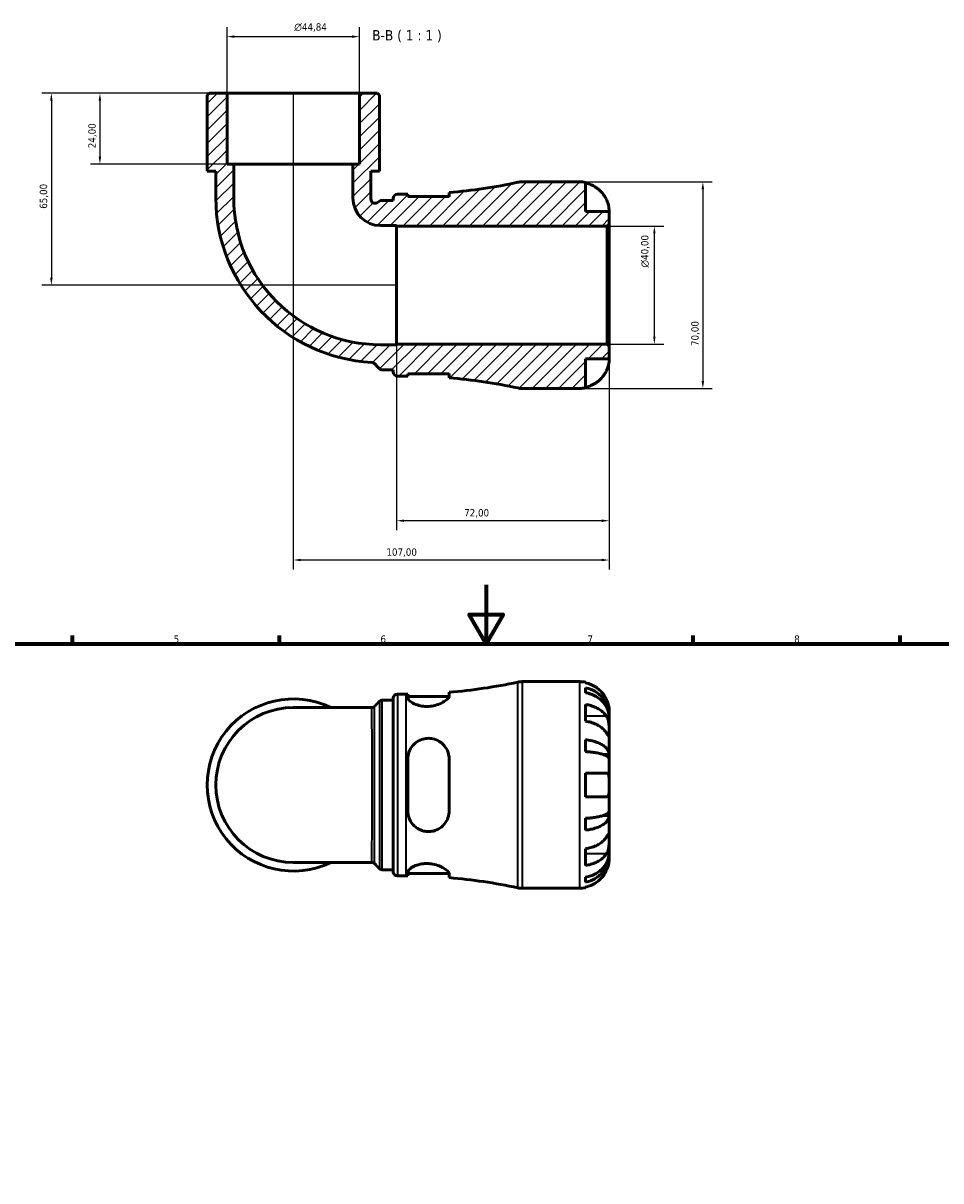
# Model space of a CAD drawing. Header units: millimetres. Extents: x 0 to 902, y 0 to 784.
# Tile 4 of 5: x 264 to 574, y 392 to 784. Entities that reach past the tile are written whole.
import ezdxf

# ---------------------------------------------------------------- set-up
doc = ezdxf.new("R2010")
doc.units = ezdxf.units.MM
for name, color, linetype, lineweight in [('Border (ISO)', 7, 'Continuous', 70), ('Dimension (ISO)', 7, 'Continuous', 25), ('Hatch (ISO)', 7, 'Continuous', 18), ('Symbol (ISO)', 7, 'Continuous', 25), ('Visible (ISO)', 7, 'Continuous', 50), ('Visible Narrow (ISO)', 7, 'Continuous', 35)]:
    doc.layers.add(name, color=color, linetype=linetype, lineweight=lineweight)
doc.styles.add('Label Text (ISO)', font='tahoma.ttf')
doc.styles.add('Note Text (ISO)', font='tahoma.ttf')
doc.dimstyles.new('Default (ISO)', dxfattribs={"dimtxt": 2.5, "dimasz": 2.5, "dimexe": 3.175, "dimexo": 0, "dimgap": 0.762, "dimtad": 1, "dimrnd": 1e-08, "dimzin": 0, "dimtxsty": 'Note Text (ISO)', "dimcen": 0.09, "dimdle": 10, "dimclrd": 256, "dimclre": 256, "dimclrt": 256, "dimazin": 0, "dimtfac": 1.40208, "dimtmove": 0, "dimatfit": 3, "dimfxl": 1, "dimtolj": 1, "dimtzin": 0, "dimlwd": -1, "dimlwe": -1, "dimarcsym": 0})

# ---------------------------------------------------------------- blocks, each defined once
blk = doc.blocks.new('Borders Default Border')
at = {"layer": 'Border (ISO)'}
for p, q in [((280.33, 574), (280.33, 576.9)), ((350.42, 574), (350.42, 576.9)), ((490.58, 574), (490.58, 576.9)), ((560.67, 574), (560.67, 576.9))]:
    blk.add_line(p, q, dxfattribs=at)
at = {"layer": 'Border (ISO)', "flags": 128}
for points in [[(420.5, 594), (420.5, 574), (414.73, 584), (426.27, 584), (420.5, 574)], [(20, 20), (20, 574), (821, 574), (821, 20), (20, 20)]]:
    blk.add_lwpolyline(points, dxfattribs=at)
at = {"layer": 'Border (ISO)', "color": 232, "true_color": 0xca0064, "char_height": 2.5, "attachment_point": 7, "style": 'Note Text (ISO)'}
for s, insert in [('5', (314.64, 574.35)), ('6', (384.66, 574.35)), ('7', (454.77, 574.4)), ('8', (524.81, 574.34))]:
    blk.add_mtext(s, dxfattribs=dict(at, insert=insert))
blk = doc.blocks.new('*D7')
at = {"layer": 'Defpoints', "color": 0, "transparency": 16777216}
for p in [(461.44, 715.55), (477.44, 715.55), (461.44, 675.55)]:
    blk.add_point(p, dxfattribs=at)
at = {"layer": 'Dimension (ISO)', "transparency": 16777216}
for p, q in [((461.44, 715.55), (480.62, 715.55)), ((477.44, 678.05), (477.44, 713.05)), ((461.44, 675.55), (480.62, 675.55))]:
    blk.add_line(p, q, dxfattribs=at)
for points in [[(477.03, 713.05), (477.86, 713.05), (477.44, 715.55)], [(477.03, 678.05), (477.86, 678.05), (477.44, 675.55)]]:
    blk.add_solid(points, dxfattribs=at)
at = {"layer": 'Dimension (ISO)', "color": 232, "true_color": 0xca0064, "transparency": 16777216, "insert": (472.92, 701.49), "char_height": 2.5, "attachment_point": 1, "rotation": 90, "style": 'Note Text (ISO)'}
blk.add_mtext('\\A1;\\fAIGDT|b0|i0;\\H2.5000;\\ln\\fTahoma|b0|i0;\\H2.5000;40,00', dxfattribs=at)
blk = doc.blocks.new('*D8')
at = {"layer": 'Defpoints', "color": 0, "transparency": 16777216}
for p in [(452.14, 730.55), (452.14, 660.55), (493.86, 660.55)]:
    blk.add_point(p, dxfattribs=at)
at = {"layer": 'Dimension (ISO)', "transparency": 16777216}
for p, q in [((452.14, 730.55), (497.03, 730.55)), ((493.86, 728.05), (493.86, 663.05)), ((452.14, 660.55), (497.03, 660.55))]:
    blk.add_line(p, q, dxfattribs=at)
for points in [[(493.44, 728.05), (494.28, 728.05), (493.86, 730.55)], [(493.44, 663.05), (494.28, 663.05), (493.86, 660.55)]]:
    blk.add_solid(points, dxfattribs=at)
at = {"layer": 'Dimension (ISO)', "color": 232, "true_color": 0xca0064, "transparency": 16777216, "insert": (489.93, 674.93), "char_height": 2.5, "attachment_point": 1, "rotation": 90, "style": 'Note Text (ISO)'}
blk.add_mtext('\\A1;70,00', dxfattribs=at)
blk = doc.blocks.new('*D9')
at = {"layer": 'Defpoints', "color": 0, "transparency": 16777216}
for p in [(332.72, 760.55), (289.65, 736.55), (334.96, 736.55)]:
    blk.add_point(p, dxfattribs=at)
at = {"layer": 'Dimension (ISO)', "transparency": 16777216}
for p, q in [((332.72, 760.55), (286.47, 760.55)), ((289.65, 758.05), (289.65, 739.05)), ((334.96, 736.55), (286.47, 736.55))]:
    blk.add_line(p, q, dxfattribs=at)
for points in [[(289.23, 758.05), (290.06, 758.05), (289.65, 760.55)], [(289.23, 739.05), (290.06, 739.05), (289.65, 736.55)]]:
    blk.add_solid(points, dxfattribs=at)
at = {"layer": 'Dimension (ISO)', "color": 232, "true_color": 0xca0064, "transparency": 16777216, "insert": (285.71, 741.93), "char_height": 2.5, "attachment_point": 1, "rotation": 90, "style": 'Note Text (ISO)'}
blk.add_mtext('\\A1;24,00', dxfattribs=at)
blk = doc.blocks.new('*D10')
at = {"layer": 'Defpoints', "color": 0, "transparency": 16777216}
for p in [(332.72, 760.55), (273.2, 695.55), (390.14, 695.55)]:
    blk.add_point(p, dxfattribs=at)
at = {"layer": 'Dimension (ISO)', "transparency": 16777216}
for p, q in [((332.72, 760.55), (270.02, 760.55)), ((273.2, 758.05), (273.2, 698.05)), ((390.14, 695.55), (270.02, 695.55))]:
    blk.add_line(p, q, dxfattribs=at)
for points in [[(272.78, 758.05), (273.61, 758.05), (273.2, 760.55)], [(272.78, 698.05), (273.61, 698.05), (273.2, 695.55)]]:
    blk.add_solid(points, dxfattribs=at)
at = {"layer": 'Dimension (ISO)', "color": 232, "true_color": 0xca0064, "transparency": 16777216, "insert": (269.26, 721.41), "char_height": 2.5, "attachment_point": 1, "rotation": 90, "style": 'Note Text (ISO)'}
blk.add_mtext('\\A1;65,00', dxfattribs=at)
blk = doc.blocks.new('*D11')
at = {"layer": 'Defpoints', "color": 0, "transparency": 16777216}
for p in [(377.56, 779.73), (332.72, 760.55), (377.56, 760.55)]:
    blk.add_point(p, dxfattribs=at)
at = {"layer": 'Dimension (ISO)', "transparency": 16777216}
for p, q in [((332.72, 760.55), (332.72, 782.9)), ((377.56, 760.55), (377.56, 782.9)), ((335.22, 779.73), (375.06, 779.73))]:
    blk.add_line(p, q, dxfattribs=at)
for points in [[(335.22, 780.15), (335.22, 779.31), (332.72, 779.73)], [(375.06, 780.15), (375.06, 779.31), (377.56, 779.73)]]:
    blk.add_solid(points, dxfattribs=at)
at = {"layer": 'Dimension (ISO)', "color": 232, "true_color": 0xca0064, "transparency": 16777216, "insert": (355.47, 784.25), "char_height": 2.5, "attachment_point": 1, "style": 'Note Text (ISO)'}
blk.add_mtext('\\A1;\\fAIGDT|b0|i0;\\H2.5000;\\ln\\fTahoma|b0|i0;\\H2.5000;44,84', dxfattribs=at)
blk = doc.blocks.new('*D12')
at = {"layer": 'Defpoints', "color": 0, "transparency": 16777216}
for p in [(390.14, 675.37), (462.14, 674.85), (390.14, 615.75)]:
    blk.add_point(p, dxfattribs=at)
at = {"layer": 'Dimension (ISO)', "transparency": 16777216}
for p, q in [((390.14, 675.37), (390.14, 612.58)), ((462.14, 674.85), (462.14, 612.58)), ((459.64, 615.75), (392.64, 615.75))]:
    blk.add_line(p, q, dxfattribs=at)
for points in [[(392.64, 616.17), (392.64, 615.33), (390.14, 615.75)], [(459.64, 616.17), (459.64, 615.33), (462.14, 615.75)]]:
    blk.add_solid(points, dxfattribs=at)
at = {"layer": 'Dimension (ISO)', "color": 232, "true_color": 0xca0064, "transparency": 16777216, "insert": (413.02, 619.69), "char_height": 2.5, "attachment_point": 1, "style": 'Note Text (ISO)'}
blk.add_mtext('\\A1;72,00', dxfattribs=at)
blk = doc.blocks.new('*D13')
at = {"layer": 'Defpoints', "color": 0, "transparency": 16777216}
for p in [(355.14, 760.55), (462.14, 674.85), (355.14, 602.44)]:
    blk.add_point(p, dxfattribs=at)
at = {"layer": 'Dimension (ISO)', "transparency": 16777216}
for p, q in [((355.14, 760.55), (355.14, 599.27)), ((462.14, 674.85), (462.14, 599.27)), ((459.64, 602.44), (357.64, 602.44))]:
    blk.add_line(p, q, dxfattribs=at)
for points in [[(357.64, 602.86), (357.64, 602.03), (355.14, 602.44)], [(459.64, 602.86), (459.64, 602.03), (462.14, 602.44)]]:
    blk.add_solid(points, dxfattribs=at)
at = {"layer": 'Dimension (ISO)', "color": 232, "true_color": 0xca0064, "transparency": 16777216, "insert": (386.69, 606.38), "char_height": 2.5, "attachment_point": 1, "style": 'Note Text (ISO)'}
blk.add_mtext('\\A1;107,00', dxfattribs=at)

msp = doc.modelspace()

# ---------------------------------------------------------------- hatches: boundary and pattern name
at = {"layer": 'Hatch (ISO)'}
h = msp.add_hatch(dxfattribs=at)
h.set_pattern_fill('ANSI31', color=256, scale=25.4, style=0)
h.set_pattern_definition([(45, (0, 0), (-2.245064, 2.245064), [])])
edge = h.paths.add_edge_path()
edge.add_ellipse((432.657, 667.548), major_axis=(-1.479, -6.842), ratio=1, start_angle=0, end_angle=12.19548)
edge.add_line((432.657, 660.548), (452.142, 660.548))
edge.add_ellipse((452.142, 670.548), major_axis=(0, -10), ratio=1, start_angle=0, end_angle=11.53696)
edge.add_line((454.142, 660.75), (454.142, 670.548))
edge.add_line((454.142, 670.548), (462.142, 670.548))
edge.add_line((462.142, 670.548), (462.142, 674.848))
edge.add_line((462.142, 674.848), (461.442, 675.548))
edge.add_line((461.442, 675.548), (390.142, 675.548))
edge.add_line((390.142, 675.548), (390.142, 675.368))
edge.add_line((390.142, 675.368), (384.702, 675.368))
edge.add_ellipse((384.702, 725.108), major_axis=(0, -49.74), ratio=1, start_angle=270, end_angle=360, ccw=False)
edge.add_line((334.961, 725.108), (334.961, 736.548))
edge.add_line((334.961, 736.548), (332.719, 736.548))
edge.add_line((332.719, 736.548), (332.719, 760.548))
edge.add_line((332.719, 760.548), (326.692, 760.548))
edge.add_line((326.692, 760.548), (325.992, 759.848))
edge.add_line((325.992, 759.848), (325.992, 734.148))
edge.add_line((325.992, 734.148), (328.907, 734.148))
edge.add_line((328.907, 734.148), (328.907, 725.108))
edge.add_ellipse((384.702, 725.108), major_axis=(-55.794, 0), ratio=1, start_angle=0, end_angle=86.91099)
edge.add_spline(control_points=[(381.695, 669.395), (381.869, 669.386), (382.039, 669.344), (382.355, 669.201), (382.499, 669.1), (382.62, 668.976)], knot_values=[-0.1042523, -0.1042523, -0.1042523, -0.1042523, -0.0521262, -0.0521262, 0, 0, 0, 0], degree=3, periodic=0)
edge.add_line((382.62, 668.976), (384.29, 667.269))
edge.add_spline(control_points=[(384.29, 667.269), (384.356, 667.201), (384.43, 667.14), (384.587, 667.034), (384.671, 666.989), (384.928, 666.884), (385.108, 666.848), (385.291, 666.848)], knot_values=[-0.1117234, -0.1117234, -0.1117234, -0.1117234, -0.0832068, -0.0832068, -0.0546902, -0.0546902, 0, 0, 0, 0], degree=3, periodic=0)
edge.add_line((385.291, 666.848), (389.022, 666.848))
edge.add_line((389.022, 666.848), (389.022, 666.148))
edge.add_ellipse((390.422, 666.148), major_axis=(-1.4, 0), ratio=1, start_angle=0, end_angle=90)
edge.add_line((390.422, 664.748), (393.342, 664.748))
edge.add_ellipse((393.342, 485.64), major_axis=(0, 179.109), ratio=1, start_angle=359.81446, end_angle=360, ccw=False)
edge.add_line((393.922, 664.747), (393.922, 665.548))
edge.add_line((393.922, 665.548), (407.922, 665.548))
edge.add_line((407.922, 665.548), (407.922, 664.154))
edge.add_ellipse((393.342, 485.64), major_axis=(14.58, 178.514), ratio=1, start_angle=352.47373, end_angle=360, ccw=False)
edge = h.paths.add_edge_path()
edge.add_ellipse((432.657, 723.548), major_axis=(0, 7), ratio=1, start_angle=0, end_angle=12.19548)
edge.add_ellipse((393.342, 905.457), major_axis=(37.836, -175.067), ratio=1, start_angle=352.47373, end_angle=360, ccw=False)
edge.add_line((407.922, 726.943), (407.922, 725.548))
edge.add_line((407.922, 725.548), (393.922, 725.548))
edge.add_line((393.922, 725.548), (393.922, 726.349))
edge.add_ellipse((393.342, 905.457), major_axis=(0.58, -179.108), ratio=1, start_angle=359.81446, end_angle=360, ccw=False)
edge.add_line((393.342, 726.348), (390.422, 726.348))
edge.add_ellipse((390.422, 724.948), major_axis=(0, 1.4), ratio=1, start_angle=0, end_angle=90)
edge.add_line((389.022, 724.948), (389.022, 724.248))
edge.add_line((389.022, 724.248), (385.131, 724.248))
edge.add_ellipse((385.131, 722.848), major_axis=(0, 1.4), ratio=1, start_angle=0, end_angle=34.12051)
edge.add_line((384.346, 724.007), (383.612, 723.51))
edge.add_ellipse((382.827, 724.669), major_axis=(0.785, -1.159), ratio=1, start_angle=249.06562, end_angle=360, ccw=False)
edge.add_ellipse((384.702, 725.108), major_axis=(-3.238, -0.759), ratio=1, start_angle=346.81387, end_angle=360, ccw=False)
edge.add_line((381.376, 725.108), (381.376, 734.148))
edge.add_line((381.376, 734.148), (384.291, 734.148))
edge.add_line((384.291, 734.148), (384.291, 759.848))
edge.add_line((384.291, 759.848), (383.591, 760.548))
edge.add_line((383.591, 760.548), (377.564, 760.548))
edge.add_line((377.564, 760.548), (377.564, 736.548))
edge.add_line((377.564, 736.548), (375.322, 736.548))
edge.add_line((375.322, 736.548), (375.322, 725.108))
edge.add_ellipse((384.702, 725.108), major_axis=(-9.38, 0), ratio=1, start_angle=0, end_angle=90)
edge.add_line((384.702, 715.729), (390.142, 715.729))
edge.add_line((390.142, 715.729), (390.142, 715.548))
edge.add_line((390.142, 715.548), (461.442, 715.548))
edge.add_line((461.442, 715.548), (462.142, 716.248))
edge.add_line((462.142, 716.248), (462.142, 720.548))
edge.add_line((462.142, 720.548), (454.142, 720.548))
edge.add_line((454.142, 720.548), (454.142, 730.346))
edge.add_ellipse((452.142, 720.548), major_axis=(2, 9.798), ratio=1, start_angle=0, end_angle=11.53696)
edge.add_line((452.142, 730.548), (432.657, 730.548))

# ---------------------------------------------------------------- linework, layer by layer
at = {"layer": 'Visible (ISO)'}
for p, q in [((326.692, 760.548), (325.992, 759.848)), ((325.992, 759.848), (325.992, 734.148)), ((332.719, 760.548), (326.692, 760.548)), ((332.719, 736.548), (332.719, 760.548)), ((377.564, 760.548), (332.719, 760.548)), ((383.591, 760.548), (377.564, 760.548)), ((377.564, 760.548), (377.564, 736.548)), ((384.291, 759.848), (383.591, 760.548)), ((384.291, 734.148), (384.291, 759.848)), ((325.992, 734.148), (328.907, 734.148)), ((328.907, 734.148), (328.907, 725.108)), ((334.961, 736.548), (332.719, 736.548)), ((334.961, 725.108), (334.961, 736.548)), ((375.322, 736.548), (334.961, 736.548)), ((377.564, 736.548), (375.322, 736.548)), ((375.322, 736.548), (375.322, 725.108)), ((381.376, 725.108), (381.376, 734.148)), ((381.376, 734.148), (384.291, 734.148)), ((452.142, 730.548), (432.657, 730.548)), ((454.142, 720.548), (454.142, 730.346)), ((393.342, 726.348), (390.422, 726.348)), ((393.922, 725.548), (393.922, 726.349)), ((407.922, 725.548), (393.922, 725.548)), ((407.922, 726.943), (407.922, 725.548)), ((384.346, 724.007), (383.612, 723.51)), ((389.022, 724.248), (385.131, 724.248)), ((389.022, 724.948), (389.022, 724.248)), ((462.142, 720.548), (454.142, 720.548)), ((462.142, 716.248), (462.142, 720.548)), ((384.702, 715.729), (390.142, 715.729)), ((390.142, 715.729), (390.142, 715.548)), ((390.142, 715.548), (461.442, 715.548)), ((390.142, 675.548), (390.142, 715.548)), ((461.442, 715.548), (462.142, 716.248)), ((461.442, 715.548), (461.442, 675.548)), ((462.142, 674.848), (462.142, 716.248)), ((390.142, 675.368), (384.702, 675.368)), ((461.442, 675.548), (390.142, 675.548)), ((390.142, 675.548), (390.142, 675.368)), ((462.142, 674.848), (461.442, 675.548)), ((462.142, 670.548), (462.142, 674.848)), ((385.291, 666.848), (389.022, 666.848)), ((389.022, 666.848), (389.022, 666.148)), ((454.142, 660.75), (454.142, 670.548)), ((454.142, 670.548), (462.142, 670.548)), ((390.422, 664.748), (393.342, 664.748)), ((393.922, 664.747), (393.922, 665.548)), ((393.922, 665.548), (407.922, 665.548)), ((407.922, 665.548), (407.922, 664.154)), ((432.657, 660.548), (452.142, 660.548)), ((432.657, 561.238), (452.142, 561.238)), ((454.142, 561.036), (454.142, 560.805)), ((390.422, 557.038), (393.342, 557.038)), ((393.922, 557.039), (393.922, 555.755)), ((407.922, 556.374), (407.922, 557.632)), ((454.142, 559.155), (454.142, 557.494)), ((385.282, 554.938), (389.022, 554.938)), ((389.022, 496.838), (389.022, 555.638)), ((393.922, 556.238), (407.907, 556.238)), ((454.142, 553.509), (454.142, 547.852)), ((381.656, 552.472), (355.142, 552.472)), ((462.142, 549.629), (462.117, 549.629)), ((462.142, 549.629), (462.142, 551.238)), ((462.142, 549.017), (462.142, 549.629)), ((462.142, 543.916), (462.142, 549.017)), ((454.142, 541.533), (454.142, 537.525)), ((462.142, 536.539), (462.142, 543.916)), ((393.922, 535.038), (393.922, 517.438)), ((407.922, 517.438), (407.922, 535.038)), ((462.142, 536.539), (460.233, 536.539)), ((462.142, 535.061), (462.142, 536.539)), ((462.142, 526.238), (462.142, 535.061)), ((454.142, 530.238), (454.142, 522.238)), ((462.142, 517.415), (462.142, 526.238)), ((454.142, 514.951), (454.142, 510.943)), ((462.142, 515.937), (460.233, 515.937)), ((462.142, 515.937), (462.142, 517.415)), ((462.142, 508.56), (462.142, 515.937)), ((462.142, 503.459), (462.142, 508.56)), ((454.142, 504.624), (454.142, 498.967)), ((462.142, 502.847), (462.117, 502.847)), ((462.142, 502.847), (462.142, 503.459)), ((462.142, 501.238), (462.142, 502.847)), ((355.142, 500.004), (381.656, 500.004)), ((385.282, 497.538), (389.022, 497.538)), ((390.422, 495.438), (393.342, 495.438)), ((393.922, 496.721), (393.922, 495.437)), ((393.922, 496.238), (407.907, 496.238)), ((407.922, 494.844), (407.922, 496.102)), ((454.142, 494.982), (454.142, 493.321)), ((432.657, 491.238), (452.142, 491.238)), ((454.142, 491.671), (454.142, 491.44))]:
    msp.add_line(p, q, dxfattribs=at)
for centre, radius, start, end in [((393.342, 905.457), 179.109, 274.66922, 282.19548), ((432.657, 723.548), 7, 90, 102.19548), ((452.142, 720.548), 10, 78.46304, 90), ((390.422, 724.948), 1.4, 90, 180), ((393.342, 905.457), 179.109, 270, 270.18554), ((384.702, 725.108), 55.794, 180, 266.91099), ((384.702, 725.108), 49.74, 180, 270), ((384.702, 725.108), 9.38, 180, 270), ((384.702, 725.108), 3.326, 180, 193.18613), ((382.827, 724.669), 1.4, 193.18613, 304.12051), ((385.131, 722.848), 1.4, 90, 124.12051), ((390.422, 666.148), 1.4, 180, 270), ((393.342, 485.64), 179.109, 89.81446, 90), ((393.342, 485.64), 179.109, 77.80452, 85.33078), ((432.657, 667.548), 7, 257.80452, 270), ((452.142, 670.548), 10, 270, 281.53696), ((393.342, 736.147), 179.109, 274.66922, 282.19548), ((432.657, 554.238), 7, 90, 102.19548), ((452.142, 551.238), 10, 78.46304, 90), ((390.422, 555.638), 1.4, 90, 180), ((393.342, 736.147), 179.109, 270, 270.18554), ((355.142, 526.238), 29.149, 64.15807, 295.84193), ((355.142, 526.238), 26.234, 90, 270), ((390.422, 496.838), 1.4, 180, 270), ((393.342, 316.329), 179.109, 89.81446, 90), ((393.342, 316.329), 179.109, 77.80452, 85.33078), ((432.657, 498.238), 7, 257.80452, 270), ((452.142, 501.238), 10, 270, 281.53696)]:
    msp.add_arc(centre, radius, start, end, dxfattribs=at)
for points, knots in [([(454.142, 730.116), (454.781, 729.984), (455.405, 729.787), (456.528, 729.32), (457.127, 729.005), (458.245, 728.254), (458.764, 727.819), (459.638, 726.942), (460.073, 726.418), (460.729, 725.431), (460.977, 724.987), (461.182, 724.548)], [0.18972425, 0.18972425, 0.18972425, 0.18972425, 0.36926522, 0.36926522, 0.55452014, 0.55452014, 0.73977506, 0.73977506, 0.92607912, 0.92607912, 1.06568045, 1.06568045, 1.06568045, 1.06568045]), ([(461.182, 724.548), (461.275, 724.35), (461.362, 724.149), (461.518, 723.76), (461.586, 723.572), (461.726, 723.157), (461.793, 722.931), (461.951, 722.327), (462.018, 721.972), (462.11, 721.322), (462.128, 721.048), (462.144, 720.653), (462.142, 720.548), (462.142, 720.548)], [-0.64798358, -0.64798358, -0.64798358, -0.64798358, -0.58129223, -0.58129223, -0.51957432, -0.51957432, -0.44316993, -0.44316993, -0.3085364, -0.3085364, -0.15881239, -0.15881239, 0, 0, 0, 0]), ([(381.695, 669.395), (381.869, 669.386), (382.039, 669.344), (382.355, 669.201), (382.499, 669.1), (382.62, 668.976)], [-0.10425232, -0.10425232, -0.10425232, -0.10425232, -0.05212616, -0.05212616, 0, 0, 0, 0]), ([(382.62, 668.976), (382.903, 668.687), (383.186, 668.398), (383.743, 667.829), (384.016, 667.549), (384.29, 667.269)], [-0.29763591, -0.29763591, -0.29763591, -0.29763591, -0.17626525, -0.17626525, -0.05889811, -0.05889811, -0.05889811, -0.05889811]), ([(384.29, 667.269), (384.356, 667.201), (384.43, 667.14), (384.587, 667.034), (384.671, 666.989), (384.928, 666.884), (385.108, 666.848), (385.291, 666.848)], [-0.11172338, -0.11172338, -0.11172338, -0.11172338, -0.0832068, -0.0832068, -0.05469023, -0.05469023, 0, 0, 0, 0]), ([(462.142, 670.548), (462.142, 670.548), (462.142, 670.506), (462.139, 670.328), (462.135, 670.186), (462.103, 669.739), (462.066, 669.394), (461.936, 668.719), (461.867, 668.426), (461.71, 667.887), (461.632, 667.65), (461.452, 667.163), (461.35, 666.915), (461.22, 666.63), (461.201, 666.589), (461.182, 666.548)], [-2.77804136, -2.77804136, -2.77804136, -2.77804136, -2.67672151, -2.67672151, -2.56558131, -2.56558131, -2.40960112, -2.40960112, -2.30519389, -2.30519389, -2.22617552, -2.22617552, -2.14450488, -2.14450488, -2.1308178, -2.1308178, -2.1308178, -2.1308178]), ([(461.182, 666.548), (460.977, 666.11), (460.729, 665.665), (460.073, 664.679), (459.638, 664.155), (458.764, 663.277), (458.245, 662.842), (457.127, 662.092), (456.528, 661.776), (455.405, 661.31), (454.781, 661.112), (454.142, 660.981)], [4.90264375, 4.90264375, 4.90264375, 4.90264375, 5.04224508, 5.04224508, 5.22854914, 5.22854914, 5.41380406, 5.41380406, 5.59905898, 5.59905898, 5.77859995, 5.77859995, 5.77859995, 5.77859995]), ([(461.182, 555.238), (460.977, 555.676), (460.729, 556.121), (460.073, 557.108), (459.638, 557.631), (458.764, 558.509), (458.245, 558.944), (457.127, 559.694), (456.528, 560.01), (455.405, 560.477), (454.781, 560.674), (454.142, 560.805)], [4.90264375, 4.90264375, 4.90264375, 4.90264375, 5.04224508, 5.04224508, 5.22854914, 5.22854914, 5.41380406, 5.41380406, 5.59905898, 5.59905898, 5.77859995, 5.77859995, 5.77859995, 5.77859995]), ([(454.142, 559.155), (454.783, 559.028), (455.409, 558.836), (456.534, 558.385), (457.133, 558.08), (458.252, 557.355), (458.771, 556.935), (459.644, 556.088), (460.078, 555.583), (460.827, 554.496), (461.141, 553.913), (461.615, 552.804), (461.817, 552.174), (462.081, 550.888), (462.142, 550.231), (462.142, 549.629)], [0.1897184, 0.1897184, 0.1897184, 0.1897184, 0.3698032, 0.3698032, 0.5549844, 0.5549844, 0.7401655, 0.7401655, 0.9258164, 0.9258164, 1.1114673, 1.1114673, 1.2978252, 1.2978252, 1.484183, 1.484183, 1.484183, 1.484183]), ([(462.142, 549.017), (462.142, 549.552), (462.081, 550.137), (461.817, 551.282), (461.615, 551.842), (461.141, 552.83), (460.827, 553.348), (460.078, 554.315), (459.644, 554.765), (458.771, 555.519), (458.252, 555.893), (457.133, 556.538), (456.534, 556.809), (455.409, 557.211), (454.783, 557.381), (454.142, 557.494)], [4.4593823, 4.4593823, 4.4593823, 4.4593823, 4.6457401, 4.6457401, 4.832098, 4.832098, 5.0177489, 5.0177489, 5.2033998, 5.2033998, 5.388581, 5.388581, 5.5737621, 5.5737621, 5.753847, 5.753847, 5.753847, 5.753847]), ([(384.292, 554.528), (384.325, 554.561), (384.362, 554.596), (384.451, 554.667), (384.502, 554.703), (384.62, 554.774), (384.687, 554.808), (384.836, 554.868), (384.919, 554.893), (385.095, 554.928), (385.188, 554.938), (385.282, 554.938)], [3.14098835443, 3.14098835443, 3.14098835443, 3.14098835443, 3.14111313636, 3.14111313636, 3.14123791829, 3.14123791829, 3.14136270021, 3.14136270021, 3.14148748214, 3.14148748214, 3.14161226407, 3.14161226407, 3.14161226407, 3.14161226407]), ([(407.922, 556.374), (407.922, 556.263), (407.891, 556.143), (407.7, 555.737), (407.434, 555.424), (406.614, 554.727), (406.021, 554.339), (404.648, 553.669), (403.887, 553.382), (402.425, 553.022), (401.767, 552.917), (400.464, 552.832), (399.838, 552.846), (398.503, 552.99), (397.821, 553.139), (396.409, 553.585), (395.732, 553.909), (394.648, 554.6), (394.258, 554.967), (393.97, 555.462), (393.922, 555.614), (393.922, 555.755)], [-2.4429576, -2.4429576, -2.4429576, -2.4429576, -2.3238064, -2.3238064, -2.0673153, -2.0673153, -1.7720506, -1.7720506, -1.5008728, -1.5008728, -1.2976414, -1.2976414, -1.1077886, -1.1077886, -0.88123, -0.88123, -0.5885208, -0.5885208, -0.2801694, -0.2801694, -0.1315154, -0.1315154, -0.1315154, -0.1315154]), ([(454.142, 553.509), (454.781, 553.416), (455.405, 553.277), (456.528, 552.947), (457.127, 552.724), (458.245, 552.193), (458.764, 551.886), (459.638, 551.265), (460.073, 550.894), (460.729, 550.197), (460.977, 549.882), (461.182, 549.573)], [0.18972425, 0.18972425, 0.18972425, 0.18972425, 0.36926522, 0.36926522, 0.55452014, 0.55452014, 0.73977506, 0.73977506, 0.92607912, 0.92607912, 1.06568045, 1.06568045, 1.06568045, 1.06568045]), ([(462.142, 551.238), (462.142, 551.238), (462.142, 551.281), (462.139, 551.458), (462.135, 551.6), (462.103, 552.048), (462.066, 552.392), (461.936, 553.068), (461.867, 553.36), (461.71, 553.899), (461.632, 554.137), (461.452, 554.623), (461.35, 554.871), (461.22, 555.156), (461.201, 555.197), (461.182, 555.238)], [-2.77804136, -2.77804136, -2.77804136, -2.77804136, -2.67672151, -2.67672151, -2.56558131, -2.56558131, -2.40960112, -2.40960112, -2.30519389, -2.30519389, -2.22617552, -2.22617552, -2.14450488, -2.14450488, -2.1308178, -2.1308178, -2.1308178, -2.1308178]), ([(381.656, 552.472), (381.749, 552.472), (381.842, 552.482), (382.017, 552.517), (382.1, 552.542), (382.249, 552.602), (382.316, 552.636), (382.434, 552.706), (382.485, 552.743), (382.575, 552.814), (382.613, 552.849), (382.646, 552.882)], [-1.559925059, -1.559925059, -1.559925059, -1.559925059, -1.5594117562, -1.5594117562, -1.5588984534, -1.5588984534, -1.5583851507, -1.5583851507, -1.5578718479, -1.5578718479, -1.5573585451, -1.5573585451, -1.5573585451, -1.5573585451]), ([(461.182, 549.573), (461.24, 549.485), (461.296, 549.392), (461.458, 549.098), (461.555, 548.883), (461.731, 548.409), (461.807, 548.149), (461.959, 547.494), (462.019, 547.093), (462.109, 546.185), (462.127, 545.688), (462.144, 544.734), (462.142, 544.29), (462.142, 543.916)], [-0.64434498, -0.64434498, -0.64434498, -0.64434498, -0.60308586, -0.60308586, -0.52007987, -0.52007987, -0.43273909, -0.43273909, -0.31000661, -0.31000661, -0.15868997, -0.15868997, 0, 0, 0, 0]), ([(461.182, 543.916), (460.977, 544.226), (460.729, 544.54), (460.073, 545.238), (459.638, 545.608), (458.764, 546.229), (458.245, 546.536), (457.127, 547.067), (456.528, 547.29), (455.405, 547.62), (454.781, 547.759), (454.142, 547.852)], [4.90264375, 4.90264375, 4.90264375, 4.90264375, 5.04224508, 5.04224508, 5.22854914, 5.22854914, 5.41380406, 5.41380406, 5.59905898, 5.59905898, 5.77859995, 5.77859995, 5.77859995, 5.77859995]), ([(393.922, 535.038), (393.922, 535.418), (393.953, 535.797), (394.151, 537.01), (394.441, 537.813), (395.293, 539.288), (395.863, 539.956), (397.165, 540.997), (397.872, 541.391), (399.25, 541.866), (399.885, 541.991), (401.177, 542.063), (401.815, 542.01), (403.214, 541.7), (403.943, 541.399), (405.403, 540.498), (406.09, 539.849), (407.172, 538.328), (407.562, 537.451), (407.868, 536.032), (407.922, 535.538), (407.922, 535.038)], [-2.4263916, -2.4263916, -2.4263916, -2.4263916, -2.3068615, -2.3068615, -2.0374184, -2.0374184, -1.7611757, -1.7611757, -1.5125633, -1.5125633, -1.317313, -1.317313, -1.1234752, -1.1234752, -0.8791799, -0.8791799, -0.5783283, -0.5783283, -0.2730068, -0.2730068, -0.1161068, -0.1161068, -0.1161068, -0.1161068]), ([(454.142, 541.533), (454.783, 541.466), (455.409, 541.366), (456.534, 541.129), (457.133, 540.969), (458.252, 540.589), (458.771, 540.369), (459.644, 539.925), (460.078, 539.66), (460.827, 539.09), (461.141, 538.785), (461.615, 538.203), (461.817, 537.873), (462.081, 537.199), (462.142, 536.855), (462.142, 536.539)], [0.1897184, 0.1897184, 0.1897184, 0.1897184, 0.3698032, 0.3698032, 0.5549844, 0.5549844, 0.7401655, 0.7401655, 0.9258164, 0.9258164, 1.1114673, 1.1114673, 1.2978252, 1.2978252, 1.484183, 1.484183, 1.484183, 1.484183]), ([(462.142, 543.916), (462.142, 543.706), (462.142, 543.521), (462.14, 543.194), (462.138, 543.057), (462.12, 542.816), (462.099, 542.745), (462.012, 542.743), (461.949, 542.805), (461.793, 543.008), (461.716, 543.118), (461.538, 543.379), (461.439, 543.529), (461.282, 543.765), (461.233, 543.839), (461.182, 543.916)], [0, 0, 0, 0, 0.08884908, 0.08884908, 0.18379648, 0.18379648, 0.31419699, 0.31419699, 0.43784665, 0.43784665, 0.52411276, 0.52411276, 0.60765264, 0.60765264, 0.6434969, 0.6434969, 0.6434969, 0.6434969]), ([(462.142, 535.061), (462.142, 535.217), (462.081, 535.386), (461.817, 535.719), (461.615, 535.882), (461.141, 536.169), (460.827, 536.32), (460.078, 536.601), (459.644, 536.731), (458.771, 536.95), (458.252, 537.059), (457.133, 537.247), (456.534, 537.325), (455.409, 537.442), (454.783, 537.492), (454.142, 537.525)], [4.4593823, 4.4593823, 4.4593823, 4.4593823, 4.6457401, 4.6457401, 4.832098, 4.832098, 5.0177489, 5.0177489, 5.2033998, 5.2033998, 5.388581, 5.388581, 5.5737621, 5.5737621, 5.753847, 5.753847, 5.753847, 5.753847]), ([(454.142, 530.238), (454.781, 530.238), (455.405, 530.238), (456.528, 530.238), (457.127, 530.238), (458.245, 530.238), (458.764, 530.238), (459.638, 530.238), (460.073, 530.238), (460.729, 530.238), (460.977, 530.238), (461.182, 530.238)], [0.18972425, 0.18972425, 0.18972425, 0.18972425, 0.36926522, 0.36926522, 0.55452014, 0.55452014, 0.73977506, 0.73977506, 0.92607912, 0.92607912, 1.06568045, 1.06568045, 1.06568045, 1.06568045]), ([(461.182, 530.238), (461.251, 530.238), (461.316, 530.23), (461.477, 530.187), (461.566, 530.139), (461.732, 529.992), (461.806, 529.888), (461.958, 529.565), (462.019, 529.318), (462.109, 528.662), (462.128, 528.24), (462.144, 527.29), (462.142, 526.766), (462.142, 526.238)], [-0.64008532, -0.64008532, -0.64008532, -0.64008532, -0.59222185, -0.59222185, -0.51595037, -0.51595037, -0.43235608, -0.43235608, -0.30863031, -0.30863031, -0.15844955, -0.15844955, 0, 0, 0, 0]), ([(462.142, 526.238), (462.142, 525.9), (462.142, 525.564), (462.139, 524.878), (462.135, 524.535), (462.103, 523.77), (462.066, 523.381), (461.936, 522.861), (461.867, 522.69), (461.71, 522.46), (461.632, 522.385), (461.452, 522.277), (461.35, 522.247), (461.22, 522.239), (461.201, 522.238), (461.182, 522.238)], [-2.77804136, -2.77804136, -2.77804136, -2.77804136, -2.67672151, -2.67672151, -2.56558131, -2.56558131, -2.40960112, -2.40960112, -2.30519389, -2.30519389, -2.22617552, -2.22617552, -2.14450488, -2.14450488, -2.1308178, -2.1308178, -2.1308178, -2.1308178]), ([(461.182, 522.238), (460.977, 522.238), (460.729, 522.238), (460.073, 522.238), (459.638, 522.238), (458.764, 522.238), (458.245, 522.238), (457.127, 522.238), (456.528, 522.238), (455.405, 522.238), (454.781, 522.238), (454.142, 522.238)], [4.90264375, 4.90264375, 4.90264375, 4.90264375, 5.04224508, 5.04224508, 5.22854914, 5.22854914, 5.41380406, 5.41380406, 5.59905898, 5.59905898, 5.77859995, 5.77859995, 5.77859995, 5.77859995]), ([(407.922, 517.438), (407.922, 517.058), (407.891, 516.682), (407.7, 515.513), (407.434, 514.753), (406.614, 513.263), (406.021, 512.556), (404.648, 511.453), (403.887, 511.037), (402.425, 510.57), (401.767, 510.457), (400.464, 510.425), (399.838, 510.494), (398.503, 510.827), (397.821, 511.12), (396.409, 512.005), (395.732, 512.652), (394.648, 514.186), (394.258, 515.084), (393.97, 516.496), (393.922, 516.965), (393.922, 517.438)], [-2.4429576, -2.4429576, -2.4429576, -2.4429576, -2.3238064, -2.3238064, -2.0673153, -2.0673153, -1.7720506, -1.7720506, -1.5008728, -1.5008728, -1.2976414, -1.2976414, -1.1077886, -1.1077886, -0.88123, -0.88123, -0.5885208, -0.5885208, -0.2801694, -0.2801694, -0.1315154, -0.1315154, -0.1315154, -0.1315154]), ([(454.142, 514.951), (454.783, 514.984), (455.409, 515.034), (456.534, 515.151), (457.133, 515.229), (458.252, 515.417), (458.771, 515.526), (459.644, 515.745), (460.078, 515.875), (460.827, 516.156), (461.141, 516.307), (461.615, 516.594), (461.817, 516.757), (462.081, 517.089), (462.142, 517.259), (462.142, 517.415)], [0.1897184, 0.1897184, 0.1897184, 0.1897184, 0.3698032, 0.3698032, 0.5549844, 0.5549844, 0.7401655, 0.7401655, 0.9258164, 0.9258164, 1.1114673, 1.1114673, 1.2978252, 1.2978252, 1.484183, 1.484183, 1.484183, 1.484183]), ([(462.142, 515.937), (462.142, 515.621), (462.081, 515.277), (461.817, 514.603), (461.615, 514.272), (461.141, 513.691), (460.827, 513.386), (460.078, 512.816), (459.644, 512.551), (458.771, 512.107), (458.252, 511.887), (457.133, 511.507), (456.534, 511.347), (455.409, 511.11), (454.783, 511.01), (454.142, 510.943)], [4.4593823, 4.4593823, 4.4593823, 4.4593823, 4.6457401, 4.6457401, 4.832098, 4.832098, 5.0177489, 5.0177489, 5.2033998, 5.2033998, 5.388581, 5.388581, 5.5737621, 5.5737621, 5.753847, 5.753847, 5.753847, 5.753847]), ([(454.142, 504.624), (454.781, 504.717), (455.405, 504.856), (456.528, 505.186), (457.127, 505.409), (458.245, 505.94), (458.764, 506.247), (459.638, 506.868), (460.073, 507.238), (460.729, 507.936), (460.977, 508.25), (461.182, 508.56)], [0.18972425, 0.18972425, 0.18972425, 0.18972425, 0.36926522, 0.36926522, 0.55452014, 0.55452014, 0.73977506, 0.73977506, 0.92607912, 0.92607912, 1.06568045, 1.06568045, 1.06568045, 1.06568045]), ([(461.182, 508.56), (461.24, 508.648), (461.296, 508.733), (461.458, 508.976), (461.555, 509.122), (461.731, 509.38), (461.807, 509.488), (461.959, 509.681), (462.019, 509.737), (462.109, 509.724), (462.127, 509.623), (462.144, 509.23), (462.142, 508.934), (462.142, 508.56)], [-0.64434498, -0.64434498, -0.64434498, -0.64434498, -0.60308586, -0.60308586, -0.52007987, -0.52007987, -0.43273909, -0.43273909, -0.31000661, -0.31000661, -0.15868997, -0.15868997, 0, 0, 0, 0]), ([(462.142, 508.56), (462.142, 508.351), (462.142, 508.119), (462.14, 507.601), (462.138, 507.314), (462.12, 506.604), (462.099, 506.173), (462.012, 505.331), (461.949, 504.928), (461.793, 504.277), (461.716, 504.022), (461.538, 503.553), (461.439, 503.339), (461.282, 503.06), (461.233, 502.98), (461.182, 502.903)], [0, 0, 0, 0, 0.08884908, 0.08884908, 0.18379648, 0.18379648, 0.31419699, 0.31419699, 0.43784665, 0.43784665, 0.52411276, 0.52411276, 0.60765264, 0.60765264, 0.6434969, 0.6434969, 0.6434969, 0.6434969]), ([(454.142, 494.982), (454.783, 495.095), (455.409, 495.265), (456.534, 495.667), (457.133, 495.938), (458.252, 496.583), (458.771, 496.957), (459.644, 497.711), (460.078, 498.161), (460.827, 499.128), (461.141, 499.646), (461.615, 500.634), (461.817, 501.194), (462.081, 502.339), (462.142, 502.924), (462.142, 503.459)], [0.1897184, 0.1897184, 0.1897184, 0.1897184, 0.3698032, 0.3698032, 0.5549844, 0.5549844, 0.7401655, 0.7401655, 0.9258164, 0.9258164, 1.1114673, 1.1114673, 1.2978252, 1.2978252, 1.484183, 1.484183, 1.484183, 1.484183]), ([(461.182, 502.903), (460.977, 502.593), (460.729, 502.279), (460.073, 501.582), (459.638, 501.211), (458.764, 500.59), (458.245, 500.283), (457.127, 499.752), (456.528, 499.529), (455.405, 499.199), (454.781, 499.06), (454.142, 498.967)], [4.90264375, 4.90264375, 4.90264375, 4.90264375, 5.04224508, 5.04224508, 5.22854914, 5.22854914, 5.41380406, 5.41380406, 5.59905898, 5.59905898, 5.77859995, 5.77859995, 5.77859995, 5.77859995]), ([(462.142, 502.847), (462.142, 502.245), (462.081, 501.588), (461.817, 500.302), (461.615, 499.672), (461.141, 498.563), (460.827, 497.98), (460.078, 496.893), (459.644, 496.388), (458.771, 495.541), (458.252, 495.121), (457.133, 494.396), (456.534, 494.091), (455.409, 493.64), (454.783, 493.448), (454.142, 493.321)], [4.4593823, 4.4593823, 4.4593823, 4.4593823, 4.6457401, 4.6457401, 4.832098, 4.832098, 5.0177489, 5.0177489, 5.2033998, 5.2033998, 5.388581, 5.388581, 5.5737621, 5.5737621, 5.753847, 5.753847, 5.753847, 5.753847]), ([(382.646, 499.594), (382.613, 499.627), (382.575, 499.662), (382.485, 499.733), (382.434, 499.77), (382.316, 499.84), (382.249, 499.874), (382.1, 499.934), (382.017, 499.959), (381.842, 499.994), (381.749, 500.004), (381.656, 500.004)], [1.5573437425, 1.5573437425, 1.5573437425, 1.5573437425, 1.5578570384, 1.5578570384, 1.5583703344, 1.5583703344, 1.5588836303, 1.5588836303, 1.5593969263, 1.5593969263, 1.5599102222, 1.5599102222, 1.5599102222, 1.5599102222]), ([(393.922, 496.721), (393.922, 496.834), (393.953, 496.955), (394.151, 497.368), (394.441, 497.682), (395.293, 498.316), (395.863, 498.636), (397.165, 499.154), (397.872, 499.358), (399.25, 499.584), (399.885, 499.634), (401.177, 499.616), (401.815, 499.55), (403.214, 499.287), (403.943, 499.065), (405.403, 498.476), (406.09, 498.091), (407.172, 497.318), (407.562, 496.929), (407.868, 496.411), (407.922, 496.248), (407.922, 496.102)], [-2.4263916, -2.4263916, -2.4263916, -2.4263916, -2.3068615, -2.3068615, -2.0374184, -2.0374184, -1.7611757, -1.7611757, -1.5125633, -1.5125633, -1.317313, -1.317313, -1.1234752, -1.1234752, -0.8791799, -0.8791799, -0.5783283, -0.5783283, -0.2730068, -0.2730068, -0.1161068, -0.1161068, -0.1161068, -0.1161068]), ([(461.182, 497.238), (461.251, 497.385), (461.316, 497.532), (461.477, 497.918), (461.566, 498.155), (461.732, 498.646), (461.806, 498.897), (461.958, 499.495), (462.019, 499.824), (462.109, 500.459), (462.128, 500.737), (462.144, 501.133), (462.142, 501.238), (462.142, 501.238)], [-0.64008532, -0.64008532, -0.64008532, -0.64008532, -0.59222185, -0.59222185, -0.51595037, -0.51595037, -0.43235608, -0.43235608, -0.30863031, -0.30863031, -0.15844955, -0.15844955, 0, 0, 0, 0]), ([(385.282, 497.538), (385.188, 497.538), (385.095, 497.548), (384.919, 497.583), (384.836, 497.608), (384.687, 497.668), (384.62, 497.702), (384.502, 497.773), (384.451, 497.809), (384.362, 497.88), (384.325, 497.915), (384.292, 497.948)], [6.28318190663, 6.28318190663, 6.28318190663, 6.28318190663, 6.28330668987, 6.28330668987, 6.28343147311, 6.28343147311, 6.28355625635, 6.28355625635, 6.28368103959, 6.28368103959, 6.28380582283, 6.28380582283, 6.28380582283, 6.28380582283]), ([(454.142, 491.671), (454.781, 491.802), (455.405, 491.999), (456.528, 492.466), (457.127, 492.782), (458.245, 493.532), (458.764, 493.967), (459.638, 494.844), (460.073, 495.368), (460.729, 496.355), (460.977, 496.8), (461.182, 497.238)], [0.18972425, 0.18972425, 0.18972425, 0.18972425, 0.36926522, 0.36926522, 0.55452014, 0.55452014, 0.73977506, 0.73977506, 0.92607912, 0.92607912, 1.06568045, 1.06568045, 1.06568045, 1.06568045])]:
    msp.add_open_spline(points, degree=3, knots=knots, dxfattribs=at)
for points in [[(407.907, 725.548), (407.917, 725.595), (407.922, 725.64), (407.922, 725.684)], [(407.922, 665.412), (407.922, 665.456), (407.917, 665.502), (407.907, 665.548)], [(382.646, 552.882), (383.195, 553.431), (383.743, 553.979), (384.292, 554.528)], [(384.292, 497.948), (383.743, 498.497), (383.195, 499.045), (382.646, 499.594)]]:
    msp.add_open_spline(points, degree=3, dxfattribs=at)
at = {"layer": 'Visible Narrow (ISO)'}
for p, q in [((432.657, 560.807), (432.657, 491.669)), ((452.142, 491.669), (452.142, 560.807)), ((431.178, 491.825), (431.178, 560.651)), ((390.422, 556.659), (390.422, 495.817)), ((393.342, 495.817), (393.342, 556.659)), ((460.83, 549.573), (454.494, 549.573)), ((460.83, 502.903), (454.494, 502.903))]:
    msp.add_line(p, q, dxfattribs=at)
for points, knots in [([(384.291, 554.177), (384.291, 553.953), (384.291, 553.623), (384.29, 551.899), (384.29, 549.69), (384.29, 543.97), (384.29, 540.512), (384.29, 532.504), (384.29, 527.878), (384.29, 519.062), (384.29, 514.868), (384.29, 507.54), (384.29, 504.414), (384.291, 500.195), (384.291, 498.883), (384.291, 498.298)], [3.2981292, 3.2981292, 3.2981292, 3.2981292, 3.450164, 3.450164, 3.8995367, 3.8995367, 4.332661, 4.332661, 4.8143047, 4.8143047, 5.2728166, 5.2728166, 5.7319005, 5.7319005, 6.1266649, 6.1266649, 6.1266649, 6.1266649]), ([(385.284, 497.893), (385.286, 498.486), (385.287, 499.814), (385.289, 504.09), (385.289, 507.262), (385.29, 514.698), (385.291, 518.955), (385.291, 527.902), (385.291, 532.597), (385.29, 540.725), (385.29, 544.233), (385.288, 550.037), (385.287, 552.277), (385.285, 554.023), (385.285, 554.356), (385.284, 554.582)], [-6.1261034, -6.1261034, -6.1261034, -6.1261034, -5.7319005, -5.7319005, -5.2728166, -5.2728166, -4.8143047, -4.8143047, -4.332661, -4.332661, -3.8995367, -3.8995367, -3.450164, -3.450164, -3.2986907, -3.2986907, -3.2986907, -3.2986907]), ([(381.666, 552.15), (381.67, 551.897), (381.673, 551.494), (381.68, 549.793), (381.684, 547.992), (381.69, 543.211), (381.692, 540.161), (381.695, 533.256), (381.695, 529.373), (381.695, 521.509), (381.694, 517.536), (381.691, 510.456), (381.688, 507.355), (381.68, 502.584), (381.675, 500.967), (381.666, 500.325)], [-1.4039333, -1.4039333, -1.4039333, -1.4039333, -1.2189161, -1.2189161, -0.8280072, -0.8280072, -0.41058, -0.41058, 0.0274494, 0.0274494, 0.4814802, 0.4814802, 0.9354873, 0.9354873, 1.4039185, 1.4039185, 1.4039185, 1.4039185]), ([(382.639, 499.927), (382.633, 500.584), (382.63, 502.221), (382.625, 507.054), (382.623, 510.204), (382.621, 517.397), (382.621, 521.434), (382.62, 529.423), (382.621, 533.368), (382.622, 540.383), (382.624, 543.482), (382.627, 548.338), (382.63, 550.166), (382.635, 551.886), (382.637, 552.291), (382.639, 552.548)], [-1.4016086, -1.4016086, -1.4016086, -1.4016086, -0.9354873, -0.9354873, -0.4814802, -0.4814802, -0.0274494, -0.0274494, 0.41058, 0.41058, 0.8280072, 0.8280072, 1.2189161, 1.2189161, 1.4016234, 1.4016234, 1.4016234, 1.4016234])]:
    msp.add_open_spline(points, degree=3, knots=knots, dxfattribs=at)

# ---------------------------------------------------------------- block references
msp.add_blockref('Borders Default Border', (0, 0))

# ---------------------------------------------------------------- texts
at = {"layer": 'Symbol (ISO)', "insert": (381.864, 777.798), "char_height": 3.5, "attachment_point": 7, "style": 'Label Text (ISO)'}
msp.add_mtext('B-B ( 1 : 1 )', dxfattribs=at)

# ---------------------------------------------------------------- dimensions: what is measured, and where the dimension line sits
at = {"layer": 'Dimension (ISO)'}
for base, p1, p2, angle, picture, middle in [((377.564179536, 779.729012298), (332.719179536, 760.548288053), (377.564179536, 760.548288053), 180, '*D11', (361.047179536, 779.729012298)), ((477.442, 715.548), (461.442, 675.548), (461.442, 715.548), 90, '*D7', (477.442, 707.048))]:
    dim = msp.add_linear_dim(base=base, p1=p1, p2=p2, angle=angle, text='\\fAIGDT|b0|i0;\\H2.5000;\\ln\\fTahoma|b0|i0;\\H2.5000;<>', dimstyle='Default (ISO)', override={"dimdec": 2, "dimtp": 0, "dimtm": 0, "dimtdec": 2, "dimtofl": 0, "dimatfit": 1}, dxfattribs=at)
    dim.commit()
    dim.dimension.update_dxf_attribs({"geometry": picture, "text_midpoint": middle, "dimtype": 160})
for base, p1, p2, angle, picture, middle in [((273.195, 695.548), (332.719, 760.548), (390.142, 695.548), 270, '*D10', (273.195, 725.548)), ((289.646, 736.548), (332.719, 760.548), (334.961, 736.548), 270, '*D9', (289.646, 746.048)), ((355.142, 602.443), (462.142, 674.848), (355.142, 760.548), 180, '*D13', (391.642, 602.443)), ((493.859, 660.548), (452.142, 730.548), (452.142, 660.548), 90, '*D8', (493.859, 679.048)), ((390.142, 615.751), (462.142, 674.848), (390.142, 675.368), 180, '*D12', (417.142, 615.751))]:
    dim = msp.add_linear_dim(base=base, p1=p1, p2=p2, angle=angle, dimstyle='Default (ISO)', override={"dimdec": 2, "dimtp": 0, "dimtm": 0, "dimtdec": 2, "dimtofl": 0, "dimatfit": 1}, dxfattribs=at)
    dim.commit()
    dim.dimension.update_dxf_attribs({"geometry": picture, "text_midpoint": middle, "dimtype": 160})

doc.saveas('drawing.dxf')
